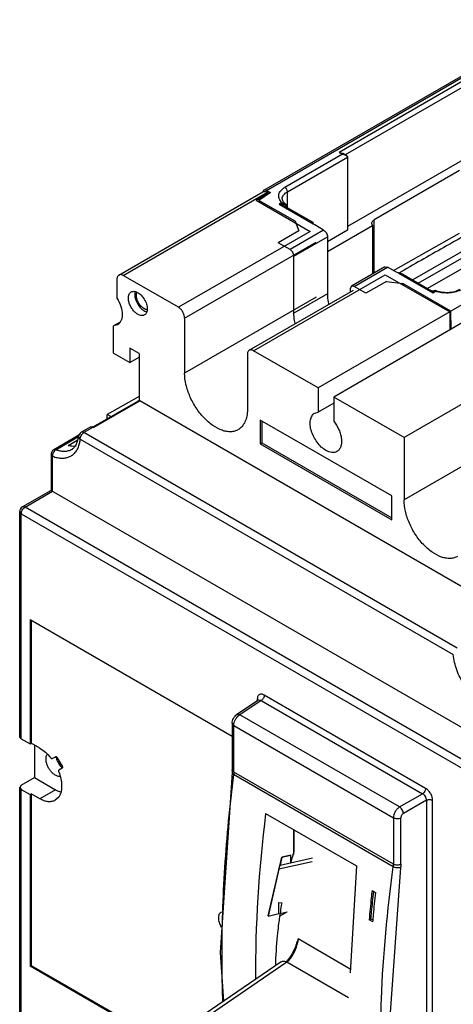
# Model space of a CAD drawing. Header units: millimetres. Extents: x 20 to 156, y 24 to 222.
# Tile 4 of 8: x 21 to 70, y 111 to 222. Entities that reach past the tile are written whole.
import ezdxf

# ---------------------------------------------------------------- set-up
doc = ezdxf.new("R2010")
doc.units = ezdxf.units.MM
doc.header["$LTSCALE"] = 15.957901
doc.layers.get('0').update_dxf_attribs({"linetype": 'CONTINUOUS'})

msp = doc.modelspace()

# ---------------------------------------------------------------- linework, layer by layer
at = {"color": 7}
for p, q in [((48.49, 202.38), (81.78, 221.6)), ((48.79, 202.35), (81.84, 221.44)), ((75.16, 217.13), (56.99, 206.64)), ((57.67, 206.38), (75.16, 216.48)), ((104.33, 208.78), (69.58, 188.72)), ((56.99, 206.64), (57.35, 206.44)), ((56.99, 206.64), (57.39, 206.54)), ((57.35, 206.44), (50.85, 202.69)), ((51.14, 202.2), (57.91, 206.11)), ((57.35, 206.44), (57.75, 206.34)), ((57.39, 206.54), (57.75, 206.34)), ((57.75, 206.34), (57.91, 206.11)), ((71.49, 206.11), (57.91, 198.27)), ((57.91, 206.11), (57.91, 197.86)), ((70.54, 204.58), (60.94, 199.04)), ((32.11, 192.8), (48.37, 202.19)), ((32.61, 192.75), (48.87, 202.14)), ((48.79, 202.35), (48.49, 202.38)), ((48.79, 202.35), (49.21, 202.11)), ((48.91, 202.12), (48.87, 202.14)), ((51.14, 200.4), (51.14, 202.2)), ((47.62, 201.23), (48.91, 202.12)), ((47.62, 201.23), (53.69, 197.73)), ((49.21, 202.11), (47.92, 201.22)), ((47.92, 201.22), (47.92, 201.06)), ((52.01, 198.86), (47.92, 201.22)), ((48.91, 202.12), (48.91, 201.9)), ((50.51, 200.98), (50.2, 200.8)), ((50.2, 200.8), (54.05, 198.58)), ((50.51, 200.98), (50.9, 200.85)), ((50.75, 200.62), (50.72, 200.64)), ((50.75, 200.62), (53.99, 198.75)), ((50.98, 200.6), (51.04, 200.63)), ((50.98, 200.49), (50.98, 200.6)), ((51.04, 200.63), (51.04, 200.46)), ((52.01, 198.86), (52.01, 198.7)), ((52.01, 198.86), (52.43, 197.8)), ((60.94, 193.04), (60.94, 199.04)), ((53.69, 197.73), (38.84, 189.16)), ((52.43, 197.8), (50.1, 196.45)), ((55.22, 197.86), (51.44, 195.68)), ((55.22, 197.86), (54.21, 198.45)), ((55.65, 195.45), (60.74, 198.39)), ((57.91, 197.86), (55.65, 196.56)), ((60.74, 198.39), (60.65, 198.63)), ((60.74, 198.39), (60.74, 192.92)), ((65.24, 192.26), (74.68, 197.7)), ((51.87, 194.94), (55.65, 197.13)), ((55.65, 197.13), (55.65, 190.68)), ((63.11, 193.31), (70.54, 197.52)), ((39.54, 187.93), (54.39, 196.5)), ((51.44, 195.68), (50.1, 196.45)), ((65.9, 191.88), (73.71, 196.38)), ((74.76, 195.78), (66.95, 191.27)), ((51.87, 188.49), (51.87, 194.94)), ((62.14, 193.73), (58.35, 191.54)), ((58.65, 191.51), (62.44, 193.7)), ((62.14, 193.73), (62.44, 193.7)), ((63.45, 193.11), (62.44, 193.7)), ((31.9, 192.34), (31.9, 190.19)), ((38.84, 189.16), (32.61, 192.75)), ((47.32, 184.26), (62.17, 192.83)), ((62.17, 192.83), (69.44, 188.64)), ((63.68, 193.02), (67.53, 190.8)), ((63.98, 193.18), (63.69, 193.01)), ((63.98, 193.18), (63.69, 193.01)), ((64.14, 192.89), (67.38, 191.02)), ((46.82, 184.31), (58.6, 191.11)), ((58.35, 191.54), (58.23, 191.27)), ((58.23, 191.27), (58.23, 190.89)), ((58.65, 191.51), (58.35, 191.54)), ((60, 190.74), (58.65, 191.51)), ((62.33, 192.09), (60, 190.74)), ((62.33, 192.09), (64.17, 191.84)), ((64.17, 191.84), (64.17, 191.68)), ((69.58, 188.72), (64.17, 191.84)), ((67.68, 191.02), (67.8, 191.09)), ((67.8, 191.09), (67.8, 191.09)), ((54.39, 190.3), (39.54, 181.73)), ((55.65, 190.68), (51.87, 188.49)), ((67.53, 190.8), (67.83, 190.98)), ((67.68, 191.02), (67.61, 190.99)), ((39.54, 187.93), (39.54, 181.73)), ((69.44, 188.64), (54.59, 180.06)), ((69.44, 188.64), (69.44, 186.59)), ((69.62, 186.7), (69.58, 188.72)), ((32.25, 187.5), (31.5, 187.07)), ((31.97, 187.19), (31.5, 187.07)), ((31.5, 184), (31.5, 187.07)), ((71.21, 187.62), (56.36, 179.04)), ((33.34, 184.57), (33.34, 182.94)), ((34.4, 183.96), (33.34, 184.57)), ((31.5, 184), (33.34, 182.94)), ((33.34, 182.94), (34.4, 183.55)), ((34.4, 183.96), (34.4, 178.63)), ((46.62, 183.85), (46.62, 177.64)), ((54.59, 180.06), (47.32, 184.26)), ((79.14, 183.03), (64.29, 174.46)), ((54.59, 180.06), (54.59, 177.34)), ((34.4, 179.11), (30.79, 177.06)), ((56.36, 179.04), (56.36, 176.32)), ((64.29, 174.46), (56.36, 179.04)), ((29.21, 175.68), (34.32, 178.63)), ((29.27, 175.61), (34.47, 178.61)), ((76.53, 154.33), (34.47, 178.61)), ((56.36, 178.36), (54.59, 177.34)), ((30.79, 176.59), (30.79, 177.06)), ((31.2, 176.83), (30.79, 177.06)), ((54.22, 177.23), (54.59, 177.34)), ((27.87, 175.06), (28.93, 175.67)), ((29.23, 175.64), (28.17, 175.03)), ((29.23, 175.64), (29.27, 175.61)), ((48.05, 176.45), (48.05, 173.76)), ((62.9, 167.88), (48.05, 176.45)), ((48.26, 176.33), (48.26, 173.88)), ((79.14, 176.01), (64.29, 167.44)), ((27.62, 174.74), (24.77, 173.09)), ((25, 173.09), (27.57, 174.58)), ((27.74, 174.29), (27.57, 174.6)), ((28.17, 175.03), (27.87, 175.06)), ((70.27, 150.72), (28.17, 175.03)), ((64.29, 174.46), (64.29, 167.44)), ((26.41, 173.59), (27.49, 174.22)), ((27.74, 174.29), (69.85, 149.98)), ((48.05, 173.76), (48.26, 173.88)), ((48.05, 173.76), (62.9, 165.18)), ((48.26, 173.88), (62.9, 165.43)), ((24.47, 172.57), (24.47, 168.51)), ((24.47, 172.57), (24.64, 172.33)), ((24.64, 168.41), (24.64, 172.33)), ((25, 173.09), (24.77, 173.09)), ((24.47, 168.51), (21.23, 166.64)), ((21.53, 166.61), (24.64, 168.41)), ((24.47, 168.51), (98.54, 125.75)), ((24.64, 168.41), (24.47, 168.51)), ((62.9, 165.18), (62.9, 167.88)), ((21.53, 166.61), (21.23, 166.64)), ((94.58, 124.44), (21.53, 166.61)), ((20.93, 140.73), (20.93, 166.12)), ((20.93, 166.12), (21.11, 165.88)), ((21.11, 140.48), (21.11, 165.88)), ((21.11, 165.88), (94.15, 123.7)), ((22.1, 153.96), (22.1, 139.91)), ((22.1, 153.96), (44.9, 140.79)), ((22.24, 153.87), (22.24, 139.99)), ((47.87, 144.84), (45.44, 143.23)), ((48.18, 144.81), (45.75, 143.21)), ((47.74, 144.97), (47.74, 144.75)), ((48.18, 144.81), (47.87, 144.84)), ((48.18, 144.81), (66.39, 134.3)), ((66.73, 134.9), (48.52, 145.42)), ((44.9, 142.24), (44.9, 136.98)), ((44.9, 142.24), (45.08, 142)), ((45.75, 143.21), (45.44, 143.23)), ((63.79, 132.8), (45.75, 143.21)), ((45.08, 136.74), (45.08, 142)), ((45.08, 142), (63.1, 131.59)), ((21.11, 140.48), (20.93, 140.73)), ((21.11, 140.48), (22.1, 139.91)), ((22.1, 139.91), (22.24, 139.99)), ((23.19, 139.44), (22.24, 139.99)), ((22.59, 139.79), (22.59, 136.11)), ((24.61, 138.27), (24.97, 138.47)), ((25.17, 138.36), (25.72, 137.41)), ((25.72, 137.18), (25.36, 136.97)), ((44.89, 136.7), (44.89, 136.7)), ((63.1, 126.34), (45.08, 136.74)), ((21.11, 135.26), (22.59, 136.11)), ((22.59, 136.11), (24.96, 134.75)), ((63.08, 126.06), (45.06, 136.46)), ((21.11, 135.26), (20.93, 135.01)), ((20.93, 100.15), (20.93, 135.01)), ((20.93, 135.01), (21.11, 134.77)), ((21.11, 99.9), (21.11, 134.77)), ((21.11, 134.77), (22.1, 134.2)), ((24.96, 134.75), (23.19, 133.73)), ((22.1, 134.2), (22.24, 134.28)), ((22.1, 134.2), (22.1, 114.84)), ((22.24, 134.28), (22.24, 114.93)), ((23.19, 133.73), (22.24, 134.28)), ((25.34, 133.92), (24.94, 133.55)), ((63.79, 132.8), (66.39, 134.3)), ((66.82, 133.56), (64.22, 132.06)), ((66.82, 133.56), (66.82, 74.76)), ((67.51, 74.76), (67.51, 133.56)), ((48.67, 132.08), (58.93, 126.16)), ((63.1, 131.59), (63.1, 126.34)), ((63.93, 126.33), (63.93, 131.58)), ((51.85, 130.25), (51.85, 127.73)), ((51.85, 127.73), (51.86, 130.24)), ((51.85, 127.44), (51.85, 127.72)), ((48.95, 120.51), (50.49, 127.15)), ((53.94, 126.63), (50.17, 125.77)), ((50.51, 127.14), (50.3, 126.24)), ((50.3, 126.24), (53.96, 127.08)), ((50.49, 127.15), (51.51, 127.37)), ((50.51, 127.14), (50.49, 127.15)), ((51.51, 127.37), (50.51, 127.14)), ((51.51, 126.52), (51.51, 127.37)), ((51.84, 127.45), (51.76, 127.43)), ((51.84, 127.45), (51.78, 127.48)), ((51.85, 127.44), (51.85, 127.42)), ((50.17, 125.77), (48.97, 120.5)), ((50.17, 125.77), (50.3, 126.24)), ((58.93, 126.16), (58.2, 114.09)), ((63.91, 125.96), (62.47, 105.8)), ((60.68, 123.36), (61.1, 123.12)), ((50.17, 120.77), (50.17, 122.03)), ((50.17, 122.03), (50.49, 121.97)), ((48.95, 120.51), (48.97, 120.5)), ((48.97, 120.5), (50.17, 120.77)), ((50.26, 120.49), (51.12, 120.99)), ((50.3, 120.8), (51.12, 120.99)), ((50.3, 120.75), (50.31, 120.8)), ((60.35, 120.07), (60.56, 120.19)), ((60.78, 119.83), (60.35, 120.07)), ((60.56, 120.19), (60.8, 120.06)), ((58.23, 114.52), (52.36, 117.91)), ((22.24, 114.93), (22.1, 114.84)), ((37.07, 106.2), (22.1, 114.84)), ((22.24, 114.93), (37.2, 106.29)), ((50.44, 115.35), (28.9, 100.61)), ((51.06, 115.3), (29.52, 100.56)), ((58.03, 111.27), (51.06, 115.3))]:
    msp.add_line(p, q, dxfattribs=at)
for points in [[(67.61, 190.99), (67.48, 190.99), (67.38, 191.02)], [(47.9, 144.87), (47.9, 144.87), (47.87, 144.84)], [(44.89, 136.7), (43.54, 116.38), (43.94, 110.9)], [(44.9, 136.98), (44.9, 136.86), (44.89, 136.7)]]:
    msp.add_lwpolyline(points, dxfattribs=at)
for centre, radius, start, end in [((48.76, 202.13), 0.398, 165.6578, 169.3332), ((48.54, 201.9), 0.336, 114.9053, 119.9959), ((48.55, 201.89), 0.346, 104.6945, 114.8532), ((54.42, 198.87), 0.466, 214.1453, 218.4717), ((35.5, 189.61), 0.986, 250.8217, 253.984), ((29.01, 175.29), 0.411, 70.863, 74.8397), ((28.17, 174.54), 0.6, 119.9999, 173.9903), ((25.07, 172.57), 0.6, 119.9999, 180.0728), ((21.53, 166.12), 0.6, 119.9999, 180), ((27.21, 138.9), 2.06, 204.8315, 211.3642), ((27.18, 138.8), 2.15, 223.387, 226.2468), ((27.09, 138.71), 2.03, 226.2589, 228.0575), ((109.9, 110.97), 60.42, 163.9038, 164.2003), ((101.4, 112.92), 51.7, 171.2822, 171.5774)]:
    msp.add_arc(centre, radius, start, end, dxfattribs=at)
msp.add_ellipse((151.42, 171.92), major_axis=(74.12, 123.94), ratio=0.587339, start_param=-4.066468, end_param=-3.912537, dxfattribs=at)
for points, knots in [([(48.49, 202.38), (48.46, 202.37), (48.41, 202.32), (48.39, 202.26), (48.38, 202.22)], [0, 0, 0, 0, 0.470778, 1, 1, 1, 1]), ([(48.46, 202.22), (48.52, 202.24), (48.67, 202.24), (48.81, 202.18), (48.87, 202.14)], [0, 0, 0, 0, 0.456261, 1, 1, 1, 1]), ([(50.28, 201.27), (50.21, 201.38), (50.12, 201.64), (50.19, 202.05), (50.45, 202.42), (50.71, 202.6), (50.85, 202.69)], [0, 0, 0, 0, 0.230799, 0.455952, 0.70663, 1, 1, 1, 1]), ([(50.55, 201.38), (50.55, 201.46), (50.58, 201.62), (50.7, 201.84), (50.89, 202.04), (51.05, 202.15), (51.14, 202.2)], [0, 0, 0, 0, 0.217766, 0.450898, 0.710409, 1, 1, 1, 1]), ([(51.14, 202.2), (51.14, 202.29), (51.07, 202.49), (50.94, 202.64), (50.85, 202.69)], [0, 0, 0, 0, 0.500001, 1, 1, 1, 1]), ([(50.51, 200.98), (50.49, 201), (50.4, 201.09), (50.32, 201.19), (50.28, 201.27)], [0, 0, 0, 0, 0.262205, 1, 1, 1, 1]), ([(50.55, 201.38), (50.55, 201.34), (50.56, 201.25), (50.63, 201.12), (50.74, 200.98), (50.84, 200.89), (50.9, 200.85)], [0, 0, 0, 0, 0.18059, 0.397987, 0.668715, 1, 1, 1, 1]), ([(50.2, 200.8), (50.24, 200.81), (50.38, 200.83), (50.52, 200.83), (50.62, 200.82)], [0, 0, 0, 0, 0.254947, 1, 1, 1, 1]), ([(50.6, 200.69), (50.57, 200.71), (50.44, 200.75), (50.3, 200.79), (50.2, 200.8)], [0, 0, 0, 0, 0.252164, 1, 1, 1, 1]), ([(50.62, 200.82), (50.64, 200.81), (50.73, 200.8), (50.81, 200.78), (50.86, 200.75)], [0, 0, 0, 0, 0.257852, 1, 1, 1, 1]), ([(50.86, 200.75), (50.89, 200.74), (50.95, 200.7), (50.98, 200.63), (50.98, 200.6)], [0, 0, 0, 0, 0.511374, 1, 1, 1, 1]), ([(50.9, 200.85), (50.91, 200.84), (50.94, 200.82), (50.97, 200.78), (50.99, 200.76)], [0, 0, 0, 0, 0.257169, 1, 1, 1, 1]), ([(50.9, 200.52), (50.91, 200.53), (50.93, 200.56), (50.96, 200.58), (50.98, 200.6)], [0, 0, 0, 0, 0.217293, 1, 1, 1, 1]), ([(50.99, 200.76), (51, 200.75), (51.02, 200.71), (51.04, 200.66), (51.04, 200.63)], [0, 0, 0, 0, 0.259662, 1, 1, 1, 1]), ([(60.65, 198.63), (60.65, 198.67), (60.66, 198.75), (60.72, 198.86), (60.82, 198.96), (60.9, 199.02), (60.94, 199.04)], [0, 0, 0, 0, 0.21771, 0.450844, 0.710395, 1, 1, 1, 1]), ([(53.98, 198.74), (53.98, 198.74), (53.98, 198.74), (53.98, 198.75), (53.98, 198.75), (53.99, 198.75), (53.99, 198.75)], [0, 0, 0, 0, 0.369957, 0.630516, 0.807621, 1, 1, 1, 1]), ([(53.99, 198.69), (53.99, 198.7), (53.98, 198.71), (53.98, 198.73), (53.98, 198.74)], [0, 0, 0, 0, 0.297971, 1, 1, 1, 1]), ([(53.99, 198.75), (53.99, 198.75), (53.99, 198.75), (53.99, 198.75), (53.99, 198.75)], [0, 0, 0, 0, 0.465248, 1, 1, 1, 1]), ([(53.99, 198.75), (53.99, 198.75), (54, 198.74), (54.01, 198.72), (54.01, 198.71)], [0, 0, 0, 0, 0.172098, 1, 1, 1, 1]), ([(54.03, 198.61), (54.03, 198.62), (54.01, 198.64), (53.99, 198.67), (53.99, 198.69)], [0, 0, 0, 0, 0.280066, 1, 1, 1, 1]), ([(54.01, 198.71), (54.01, 198.71), (54.02, 198.67), (54.02, 198.63), (54.02, 198.6)], [0, 0, 0, 0, 0.198824, 1, 1, 1, 1]), ([(54.21, 198.45), (54.2, 198.46), (54.14, 198.49), (54.08, 198.54), (54.05, 198.58)], [0, 0, 0, 0, 0.269378, 1, 1, 1, 1]), ([(55.22, 197.86), (55.28, 197.83), (55.4, 197.73), (55.53, 197.55), (55.62, 197.34), (55.65, 197.2), (55.65, 197.13)], [0, 0, 0, 0, 0.237243, 0.499999, 0.762756, 1, 1, 1, 1]), ([(70.81, 197.06), (70.24, 196.74), (67.96, 195.45), (65.69, 194.15), (63.98, 193.18)], [0, 0, 0, 0, 0.249923, 1, 1, 1, 1]), ([(51.87, 194.94), (51.87, 195.01), (51.84, 195.16), (51.75, 195.37), (51.62, 195.55), (51.5, 195.64), (51.44, 195.68)], [0, 0, 0, 0, 0.237244, 0.500001, 0.762757, 1, 1, 1, 1]), ([(32.11, 192.8), (32.08, 192.78), (32.02, 192.73), (31.95, 192.62), (31.91, 192.49), (31.9, 192.39), (31.9, 192.34)], [0, 0, 0, 0, 0.217745, 0.450883, 0.71046, 1, 1, 1, 1]), ([(32.61, 192.75), (32.57, 192.78), (32.48, 192.82), (32.35, 192.85), (32.22, 192.85), (32.14, 192.82), (32.11, 192.8)], [0, 0, 0, 0, 0.289539, 0.549116, 0.782254, 1, 1, 1, 1]), ([(63.68, 193.02), (63.66, 193.03), (63.58, 193.05), (63.5, 193.08), (63.45, 193.11)], [0, 0, 0, 0, 0.263066, 1, 1, 1, 1]), ([(64.14, 192.89), (64.07, 192.93), (63.92, 192.97), (63.76, 193), (63.68, 193.02)], [0, 0, 0, 0, 0.495103, 1, 1, 1, 1]), ([(67.8, 191.09), (68.02, 191), (68.49, 190.87), (69.24, 190.82), (69.96, 190.92), (70.41, 191.09), (70.59, 191.2)], [0, 0, 0, 0, 0.243741, 0.510134, 0.771396, 1, 1, 1, 1]), ([(67.81, 191.08), (67.81, 191.08), (67.81, 191.09), (67.8, 191.09), (67.8, 191.09)], [0, 0, 0, 0, 0.658023, 1, 1, 1, 1]), ([(67.83, 190.98), (67.83, 190.99), (67.83, 191.02), (67.82, 191.06), (67.81, 191.08)], [0, 0, 0, 0, 0.329295, 1, 1, 1, 1]), ([(70.65, 191.1), (70.45, 191), (69.99, 190.85), (69.27, 190.75), (68.54, 190.79), (68.06, 190.9), (67.83, 190.98)], [0, 0, 0, 0, 0.236294, 0.492415, 0.752555, 1, 1, 1, 1]), ([(31.9, 190.19), (32.09, 189.89), (32.37, 189.3), (32.49, 188.64), (32.49, 188.33)], [0, 0, 0, 0, 0.52546, 1, 1, 1, 1]), ([(33.2, 190.21), (33.2, 190.28), (33.21, 190.43), (33.27, 190.63), (33.37, 190.79), (33.46, 190.87), (33.51, 190.89)], [0, 0, 0, 0, 0.289545, 0.549137, 0.782278, 1, 1, 1, 1]), ([(35.01, 188.3), (34.97, 188.28), (34.89, 188.24), (34.7, 188.21), (34.44, 188.27), (34.13, 188.43), (33.84, 188.7), (33.57, 189.03), (33.37, 189.41), (33.23, 189.81), (33.2, 190.08), (33.2, 190.21)], [0, 0, 0, 0, 0.042876, 0.087523, 0.186923, 0.304234, 0.437954, 0.582356, 0.729567, 0.871258, 1, 1, 1, 1]), ([(33.51, 190.89), (33.55, 190.92), (33.66, 190.96), (33.83, 190.97), (34.01, 190.94), (34.13, 190.89), (34.2, 190.85)], [0, 0, 0, 0, 0.221076, 0.455697, 0.713702, 1, 1, 1, 1]), ([(33.95, 190.95), (33.95, 190.93), (33.92, 190.82), (33.91, 190.7), (33.91, 190.62)], [0, 0, 0, 0, 0.234982, 1, 1, 1, 1]), ([(33.91, 190.62), (33.91, 190.42), (33.99, 190), (34.27, 189.44), (34.66, 188.96), (35, 188.74), (35.17, 188.68)], [0, 0, 0, 0, 0.244008, 0.513804, 0.775916, 1, 1, 1, 1]), ([(34.1, 190.5), (34.1, 190.53), (34.1, 190.65), (34.13, 190.76), (34.16, 190.84)], [0, 0, 0, 0, 0.269988, 1, 1, 1, 1]), ([(35.12, 188.93), (34.98, 188.98), (34.71, 189.16), (34.39, 189.55), (34.17, 190.01), (34.1, 190.34), (34.1, 190.5)], [0, 0, 0, 0, 0.225372, 0.487591, 0.756688, 1, 1, 1, 1]), ([(34.2, 190.85), (34.35, 190.77), (34.65, 190.54), (35.01, 190.08), (35.25, 189.55), (35.32, 189.16), (35.32, 188.98)], [0, 0, 0, 0, 0.233433, 0.496097, 0.760873, 1, 1, 1, 1]), ([(55.65, 190.68), (55.65, 190.59), (55.66, 190.21), (55.72, 189.84), (55.78, 189.56)], [0, 0, 0, 0, 0.238253, 1, 1, 1, 1]), ([(67.38, 191.02), (67.4, 191.01), (67.43, 190.97), (67.46, 190.92), (67.48, 190.9)], [0, 0, 0, 0, 0.422211, 1, 1, 1, 1]), ([(67.48, 190.9), (67.48, 190.89), (67.5, 190.86), (67.52, 190.82), (67.53, 190.8)], [0, 0, 0, 0, 0.234762, 1, 1, 1, 1]), ([(67.59, 190.91), (67.58, 190.9), (67.56, 190.87), (67.54, 190.83), (67.53, 190.8)], [0, 0, 0, 0, 0.231947, 1, 1, 1, 1]), ([(67.64, 190.99), (67.64, 190.99), (67.62, 190.96), (67.6, 190.93), (67.59, 190.91)], [0, 0, 0, 0, 0.221715, 1, 1, 1, 1]), ([(67.68, 191.02), (67.68, 191.02), (67.66, 191.01), (67.65, 191), (67.64, 190.99)], [0, 0, 0, 0, 0.219243, 1, 1, 1, 1]), ([(35.32, 188.98), (35.32, 188.91), (35.31, 188.76), (35.25, 188.56), (35.15, 188.4), (35.06, 188.32), (35.01, 188.3)], [0, 0, 0, 0, 0.289545, 0.549137, 0.782278, 1, 1, 1, 1]), ([(35.32, 188.89), (35.3, 188.89), (35.23, 188.89), (35.17, 188.91), (35.12, 188.93)], [0, 0, 0, 0, 0.237648, 1, 1, 1, 1]), ([(39.54, 187.93), (39.54, 188.05), (39.5, 188.29), (39.35, 188.64), (39.13, 188.94), (38.94, 189.1), (38.84, 189.16)], [0, 0, 0, 0, 0.237254, 0.500001, 0.762748, 1, 1, 1, 1]), ([(32.49, 188.33), (32.49, 188.2), (32.47, 187.96), (32.37, 187.63), (32.21, 187.36), (32.06, 187.23), (31.97, 187.19)], [0, 0, 0, 0, 0.289671, 0.549124, 0.782239, 1, 1, 1, 1]), ([(52, 187.38), (51.97, 187.47), (51.9, 187.84), (51.87, 188.22), (51.87, 188.49)], [0, 0, 0, 0, 0.261354, 1, 1, 1, 1]), ([(46.82, 184.31), (46.79, 184.29), (46.73, 184.24), (46.66, 184.13), (46.62, 184), (46.62, 183.9), (46.62, 183.85)], [0, 0, 0, 0, 0.217745, 0.450883, 0.71046, 1, 1, 1, 1]), ([(47.32, 184.26), (47.28, 184.28), (47.19, 184.32), (47.06, 184.36), (46.93, 184.35), (46.86, 184.33), (46.82, 184.31)], [0, 0, 0, 0, 0.289539, 0.549116, 0.782254, 1, 1, 1, 1]), ([(45.58, 175.36), (45.46, 175.28), (45.18, 175.17), (44.74, 175.11), (44.25, 175.14), (43.55, 175.33), (42.66, 175.82), (41.67, 176.69), (40.8, 177.81), (40.11, 179.08), (39.66, 180.4), (39.54, 181.3), (39.54, 181.73)], [0, 0, 0, 0, 0.042858, 0.087487, 0.135319, 0.187285, 0.304545, 0.438212, 0.582556, 0.729716, 0.871306, 1, 1, 1, 1]), ([(34.32, 178.63), (34.33, 178.63), (34.35, 178.64), (34.38, 178.64), (34.39, 178.64)], [0, 0, 0, 0, 0.239476, 1, 1, 1, 1]), ([(34.39, 178.64), (34.4, 178.64), (34.43, 178.64), (34.45, 178.62), (34.47, 178.61)], [0, 0, 0, 0, 0.231916, 1, 1, 1, 1]), ([(46.62, 177.64), (46.62, 177.39), (46.58, 176.91), (46.38, 176.25), (46.05, 175.71), (45.74, 175.45), (45.58, 175.36)], [0, 0, 0, 0, 0.289746, 0.549078, 0.782221, 1, 1, 1, 1]), ([(55.47, 173.02), (55.29, 173.13), (54.93, 173.4), (54.47, 173.93), (54.09, 174.54), (53.82, 175.2), (53.69, 175.85), (53.7, 176.36), (53.8, 176.71), (53.9, 176.92), (54.04, 177.1), (54.16, 177.19), (54.22, 177.23)], [0, 0, 0, 0, 0.128684, 0.270275, 0.417429, 0.561771, 0.695438, 0.812702, 0.864665, 0.912498, 0.957119, 1, 1, 1, 1]), ([(28.93, 175.67), (28.95, 175.68), (29.02, 175.7), (29.08, 175.69), (29.12, 175.69)], [0, 0, 0, 0, 0.471995, 1, 1, 1, 1]), ([(29.14, 175.68), (29.15, 175.67), (29.19, 175.66), (29.22, 175.65), (29.24, 175.63)], [0, 0, 0, 0, 0.240441, 1, 1, 1, 1]), ([(56.36, 176.32), (56.59, 176.02), (56.89, 175.53), (57.14, 174.84), (57.24, 174.33), (57.25, 173.86), (57.17, 173.45), (57, 173.11), (56.82, 172.95), (56.72, 172.9)], [0, 0, 0, 0, 0.299291, 0.445152, 0.581913, 0.705936, 0.815527, 0.911881, 1, 1, 1, 1]), ([(26.8, 173.12), (26.9, 173.18), (27.09, 173.33), (27.32, 173.66), (27.49, 174.09), (27.55, 174.42), (27.57, 174.6)], [0, 0, 0, 0, 0.199453, 0.424855, 0.689593, 1, 1, 1, 1]), ([(27.74, 174.29), (27.74, 174.36), (27.77, 174.51), (27.86, 174.71), (27.99, 174.9), (28.11, 174.99), (28.17, 175.03)], [0, 0, 0, 0, 0.23722, 0.500002, 0.762783, 1, 1, 1, 1]), ([(27.65, 173.77), (27.61, 173.6), (27.5, 173.28), (27.26, 172.86), (26.94, 172.52), (26.56, 172.27), (26.13, 172.13), (25.66, 172.09), (25.15, 172.16), (24.81, 172.26), (24.64, 172.33)], [0, 0, 0, 0, 0.134861, 0.259461, 0.376758, 0.490822, 0.606315, 0.727634, 0.858247, 1, 1, 1, 1]), ([(26.41, 173.59), (26.49, 173.57), (26.79, 173.51), (27.1, 173.5), (27.32, 173.54)], [0, 0, 0, 0, 0.26592, 1, 1, 1, 1]), ([(27.74, 174.29), (27.74, 174.25), (27.72, 174.07), (27.68, 173.9), (27.65, 173.77)], [0, 0, 0, 0, 0.25706, 1, 1, 1, 1]), ([(25, 173.09), (24.94, 173.06), (24.83, 172.96), (24.71, 172.77), (24.64, 172.55), (24.63, 172.4), (24.64, 172.33)], [0, 0, 0, 0, 0.23246, 0.49016, 0.75329, 1, 1, 1, 1]), ([(26.8, 173.12), (26.68, 173.05), (26.41, 172.94), (25.96, 172.88), (25.48, 172.93), (25.16, 173.03), (25, 173.09)], [0, 0, 0, 0, 0.22691, 0.464213, 0.720337, 1, 1, 1, 1]), ([(56.72, 172.9), (56.64, 172.85), (56.45, 172.78), (56.14, 172.77), (55.8, 172.85), (55.58, 172.96), (55.47, 173.02)], [0, 0, 0, 0, 0.217765, 0.450893, 0.71038, 1, 1, 1, 1]), ([(21.11, 165.88), (21.11, 165.95), (21.13, 166.09), (21.22, 166.3), (21.36, 166.48), (21.47, 166.58), (21.53, 166.61)], [0, 0, 0, 0, 0.23722, 0.500002, 0.762783, 1, 1, 1, 1]), ([(70.33, 161.07), (70.21, 161), (69.93, 160.88), (69.49, 160.82), (69, 160.85), (68.3, 161.04), (67.41, 161.53), (66.42, 162.4), (65.55, 163.52), (64.86, 164.79), (64.41, 166.11), (64.29, 167.01), (64.29, 167.44)], [0, 0, 0, 0, 0.042858, 0.087487, 0.135319, 0.187285, 0.304545, 0.438212, 0.582556, 0.729716, 0.871306, 1, 1, 1, 1]), ([(77.23, 145.72), (77.2, 145.49), (77.12, 145.06), (76.87, 144.47), (76.5, 144), (76.02, 143.69), (75.46, 143.54), (74.84, 143.55), (74.18, 143.73), (73.51, 144.05), (72.84, 144.51), (71.96, 145.31), (71.01, 146.54), (70.2, 148.2), (69.91, 149.4), (69.85, 149.98)], [0, 0, 0, 0, 0.056963, 0.108328, 0.155376, 0.200463, 0.24647, 0.296016, 0.350815, 0.411552, 0.478059, 0.549538, 0.701957, 0.856505, 1, 1, 1, 1]), ([(48.52, 145.42), (48.47, 145.45), (48.37, 145.49), (48.23, 145.53), (48.09, 145.52), (47.97, 145.48), (47.86, 145.39), (47.79, 145.28), (47.75, 145.13), (47.74, 145.03), (47.74, 144.97)], [0, 0, 0, 0, 0.144771, 0.274566, 0.391139, 0.500012, 0.608881, 0.725448, 0.855227, 1, 1, 1, 1]), ([(47.74, 144.97), (47.76, 144.96), (47.81, 144.92), (47.86, 144.87), (47.88, 144.83)], [0, 0, 0, 0, 0.267778, 1, 1, 1, 1]), ([(48.52, 145.42), (48.52, 145.36), (48.5, 145.24), (48.43, 145.07), (48.32, 144.92), (48.22, 144.84), (48.18, 144.81)], [0, 0, 0, 0, 0.226609, 0.497836, 0.770326, 1, 1, 1, 1]), ([(44.9, 142.24), (44.9, 142.43), (45.02, 142.82), (45.28, 143.12), (45.44, 143.23)], [0, 0, 0, 0, 0.500018, 1, 1, 1, 1]), ([(45.08, 142), (45.08, 142.09), (45.11, 142.29), (45.22, 142.59), (45.38, 142.86), (45.52, 143.02), (45.6, 143.09)], [0, 0, 0, 0, 0.231261, 0.486666, 0.749115, 1, 1, 1, 1]), ([(45.6, 143.09), (45.61, 143.1), (45.66, 143.15), (45.71, 143.19), (45.75, 143.21)], [0, 0, 0, 0, 0.259367, 1, 1, 1, 1]), ([(23.19, 139.44), (23.42, 139.31), (23.87, 138.97), (24.25, 138.57), (24.43, 138.34)], [0, 0, 0, 0, 0.477337, 1, 1, 1, 1]), ([(23.9, 138.22), (23.9, 138.27), (23.91, 138.46), (23.97, 138.66), (24.06, 138.77)], [0, 0, 0, 0, 0.280961, 1, 1, 1, 1]), ([(25.45, 136.24), (25.27, 136.23), (24.97, 136.35), (24.65, 136.6), (24.4, 136.87), (24.19, 137.19), (24.03, 137.53), (23.93, 137.87), (23.9, 138.11), (23.9, 138.22)], [0, 0, 0, 0, 0.202663, 0.326894, 0.462049, 0.60288, 0.743305, 0.877441, 1, 1, 1, 1]), ([(24.43, 138.34), (24.45, 138.32), (24.47, 138.29), (24.52, 138.27), (24.57, 138.25), (24.59, 138.26), (24.61, 138.27)], [0, 0, 0, 0, 0.307692, 0.579418, 0.806406, 1, 1, 1, 1]), ([(24.97, 138.47), (24.98, 138.48), (25.02, 138.49), (25.07, 138.47), (25.13, 138.42), (25.15, 138.38), (25.17, 138.36)], [0, 0, 0, 0, 0.186367, 0.415017, 0.692927, 1, 1, 1, 1]), ([(25, 138.48), (25, 138.47), (25.01, 138.43), (25.02, 138.38), (25.03, 138.34)], [0, 0, 0, 0, 0.247048, 1, 1, 1, 1]), ([(25.03, 138.34), (25.09, 138.15), (25.24, 137.79), (25.48, 137.46), (25.61, 137.32)], [0, 0, 0, 0, 0.499207, 1, 1, 1, 1]), ([(25.77, 137.43), (25.74, 137.46), (25.62, 137.58), (25.51, 137.72), (25.45, 137.83)], [0, 0, 0, 0, 0.242059, 1, 1, 1, 1]), ([(25.36, 136.97), (25.34, 136.96), (25.32, 136.94), (25.31, 136.89), (25.32, 136.84), (25.33, 136.8), (25.33, 136.78)], [0, 0, 0, 0, 0.193593, 0.420581, 0.692308, 1, 1, 1, 1]), ([(25.33, 136.78), (25.44, 136.51), (25.56, 136.1), (25.65, 135.55), (25.69, 134.86), (25.58, 134.27), (25.34, 133.92)], [0, 0, 0, 0, 0.294908, 0.433591, 0.564665, 1, 1, 1, 1]), ([(25.72, 137.41), (25.73, 137.38), (25.75, 137.34), (25.76, 137.27), (25.75, 137.21), (25.73, 137.18), (25.72, 137.18)], [0, 0, 0, 0, 0.307071, 0.584979, 0.813631, 1, 1, 1, 1]), ([(44.89, 136.7), (44.88, 136.67), (44.89, 136.63), (44.93, 136.56), (44.99, 136.51), (45.04, 136.47), (45.06, 136.46)], [0, 0, 0, 0, 0.206157, 0.439431, 0.706673, 1, 1, 1, 1]), ([(45.01, 136.79), (44.98, 136.82), (44.93, 136.87), (44.9, 136.95), (44.9, 136.98)], [0, 0, 0, 0, 0.523299, 1, 1, 1, 1]), ([(45.08, 136.74), (45.08, 136.72), (45.08, 136.62), (45.07, 136.53), (45.06, 136.46)], [0, 0, 0, 0, 0.242668, 1, 1, 1, 1]), ([(45.06, 136.46), (44.61, 132.97), (43.94, 126.11), (43.71, 119.22), (43.72, 115.84)], [0, 0, 0, 0, 0.50987, 1, 1, 1, 1]), ([(24.96, 134.75), (25.01, 134.72), (25.19, 134.62), (25.39, 134.54), (25.54, 134.49)], [0, 0, 0, 0, 0.261811, 1, 1, 1, 1]), ([(66.73, 134.9), (66.73, 134.85), (66.71, 134.73), (66.64, 134.56), (66.53, 134.41), (66.44, 134.33), (66.39, 134.3)], [0, 0, 0, 0, 0.226609, 0.497836, 0.770326, 1, 1, 1, 1]), ([(67.51, 133.56), (67.51, 133.68), (67.46, 133.95), (67.3, 134.33), (67.05, 134.66), (66.84, 134.84), (66.73, 134.9)], [0, 0, 0, 0, 0.237241, 0.5, 0.762759, 1, 1, 1, 1]), ([(24.94, 133.55), (24.83, 133.49), (24.56, 133.39), (24.12, 133.38), (23.65, 133.49), (23.35, 133.64), (23.19, 133.73)], [0, 0, 0, 0, 0.217808, 0.450908, 0.710303, 1, 1, 1, 1]), ([(66.82, 133.56), (66.82, 133.63), (66.79, 133.78), (66.71, 133.99), (66.57, 134.17), (66.45, 134.26), (66.39, 134.3)], [0, 0, 0, 0, 0.238501, 0.50002, 0.761551, 1, 1, 1, 1]), ([(66.82, 133.56), (66.87, 133.59), (66.98, 133.63), (67.17, 133.65), (67.35, 133.63), (67.46, 133.58), (67.51, 133.56)], [0, 0, 0, 0, 0.22967, 0.502158, 0.773386, 1, 1, 1, 1]), ([(63.79, 132.8), (63.69, 132.74), (63.51, 132.58), (63.29, 132.28), (63.14, 131.94), (63.1, 131.7), (63.1, 131.59)], [0, 0, 0, 0, 0.240174, 0.502976, 0.764166, 1, 1, 1, 1]), ([(64.22, 132.06), (64.21, 132.13), (64.19, 132.28), (64.09, 132.48), (63.96, 132.66), (63.85, 132.76), (63.79, 132.8)], [0, 0, 0, 0, 0.236212, 0.499872, 0.763689, 1, 1, 1, 1]), ([(63.1, 131.59), (63.16, 131.56), (63.3, 131.51), (63.52, 131.48), (63.74, 131.5), (63.87, 131.55), (63.93, 131.58)], [0, 0, 0, 0, 0.236179, 0.497725, 0.760585, 1, 1, 1, 1]), ([(64.22, 132.06), (64.18, 132.04), (64.1, 131.98), (64.01, 131.86), (63.95, 131.72), (63.93, 131.63), (63.93, 131.58)], [0, 0, 0, 0, 0.241348, 0.5042, 0.764763, 1, 1, 1, 1]), ([(51.76, 127.43), (51.74, 127.35), (51.65, 127.05), (51.57, 126.74), (51.51, 126.52)], [0, 0, 0, 0, 0.250643, 1, 1, 1, 1]), ([(61.64, 106.3), (61.64, 107.91), (61.79, 114.51), (62.4, 121.11), (63.08, 126.06)], [0, 0, 0, 0, 0.243302, 1, 1, 1, 1]), ([(63.08, 126.06), (63.08, 126.08), (63.1, 126.17), (63.1, 126.27), (63.1, 126.34)], [0, 0, 0, 0, 0.256825, 1, 1, 1, 1]), ([(63.91, 125.96), (63.85, 125.94), (63.71, 125.92), (63.49, 125.92), (63.27, 125.97), (63.14, 126.02), (63.08, 126.06)], [0, 0, 0, 0, 0.220074, 0.491824, 0.768287, 1, 1, 1, 1]), ([(63.93, 126.33), (63.88, 126.3), (63.74, 126.25), (63.52, 126.23), (63.29, 126.25), (63.16, 126.3), (63.1, 126.34)], [0, 0, 0, 0, 0.22969, 0.502186, 0.773405, 1, 1, 1, 1]), ([(63.93, 126.33), (63.93, 126.3), (63.93, 126.18), (63.92, 126.05), (63.91, 125.96)], [0, 0, 0, 0, 0.243137, 1, 1, 1, 1]), ([(60.68, 123.36), (60.65, 123.09), (60.53, 121.99), (60.43, 120.89), (60.35, 120.07)], [0, 0, 0, 0, 0.251076, 1, 1, 1, 1]), ([(60.56, 120.19), (60.59, 120.45), (60.68, 121.47), (60.79, 122.49), (60.87, 123.25)], [0, 0, 0, 0, 0.248996, 1, 1, 1, 1]), ([(60.78, 119.83), (60.8, 120.1), (60.9, 121.2), (61.01, 122.3), (61.1, 123.12)], [0, 0, 0, 0, 0.248923, 1, 1, 1, 1]), ([(50.49, 121.97), (50.48, 121.88), (50.41, 121.49), (50.35, 121.1), (50.3, 120.8)], [0, 0, 0, 0, 0.251128, 1, 1, 1, 1]), ([(43.71, 119.24), (43.61, 119.4), (43.46, 119.74), (43.37, 120.18), (43.39, 120.5), (43.44, 120.7), (43.54, 120.86), (43.63, 120.93), (43.68, 120.96)], [0, 0, 0, 0, 0.305638, 0.583004, 0.704308, 0.81259, 0.90964, 1, 1, 1, 1]), ([(50.26, 120.49), (50.24, 120.4), (50.19, 120.05), (50.15, 119.69), (50.11, 119.43)], [0, 0, 0, 0, 0.251095, 1, 1, 1, 1]), ([(50.11, 119.43), (50.07, 119.04), (49.9, 117.54), (49.8, 116.02), (49.78, 114.9)], [0, 0, 0, 0, 0.255312, 1, 1, 1, 1]), ([(52.36, 117.91), (52.32, 117.81), (52.23, 117.61), (52.15, 117.4), (52.12, 117.29)], [0, 0, 0, 0, 0.496196, 1, 1, 1, 1]), ([(52.24, 117.28), (52.25, 117.33), (52.31, 117.54), (52.35, 117.75), (52.36, 117.91)], [0, 0, 0, 0, 0.257675, 1, 1, 1, 1]), ([(52.12, 117.29), (52.01, 116.93), (51.7, 116.23), (51.26, 115.61), (51, 115.33)], [0, 0, 0, 0, 0.499347, 1, 1, 1, 1]), ([(51.09, 115.25), (51.36, 115.54), (51.82, 116.18), (52.13, 116.9), (52.24, 117.28)], [0, 0, 0, 0, 0.500846, 1, 1, 1, 1]), ([(43.72, 115.84), (43.72, 115.42), (43.73, 113.74), (43.77, 112.07), (43.82, 110.82)], [0, 0, 0, 0, 0.252131, 1, 1, 1, 1]), ([(50.44, 115.35), (50.48, 115.37), (50.57, 115.41), (50.72, 115.42), (50.89, 115.38), (51, 115.33), (51.06, 115.3)], [0, 0, 0, 0, 0.215983, 0.447237, 0.706826, 1, 1, 1, 1])]:
    msp.add_open_spline(points, degree=3, knots=knots, dxfattribs=at)
for points in [[(50.72, 200.64), (50.68, 200.66), (50.64, 200.68), (50.6, 200.69)], [(45.08, 136.74), (45.05, 136.75), (45.03, 136.77), (45.01, 136.79)]]:
    msp.add_open_spline(points, degree=3, dxfattribs=at)

doc.saveas('drawing.dxf')
